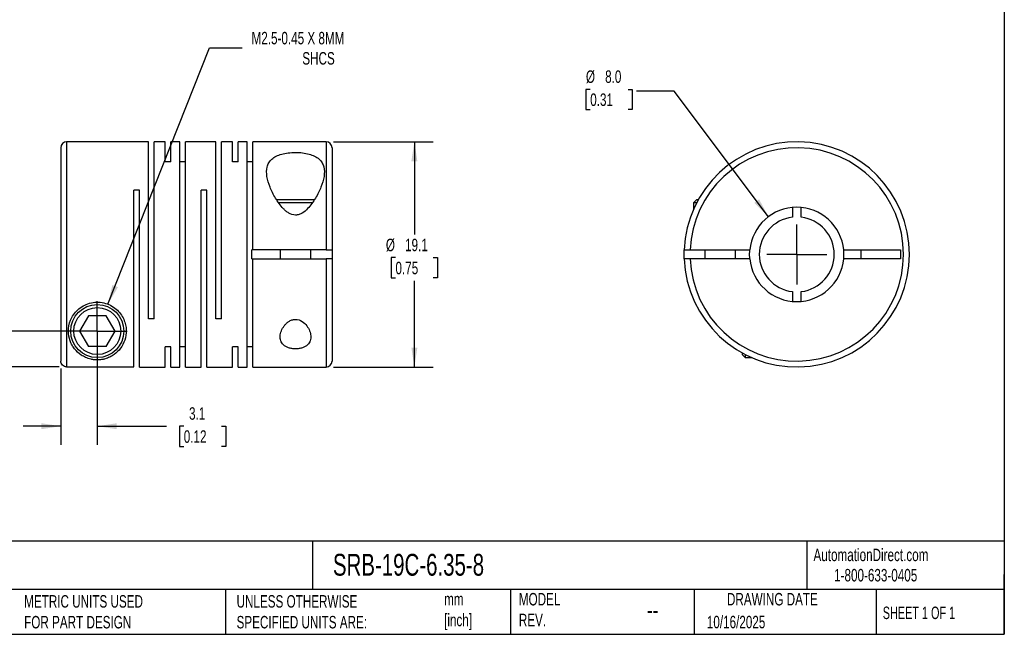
# Model space of a CAD drawing. Header units: millimetres. Extents: x 3 to 137, y 3 to 105.
# Tile 2 of 3: x 53 to 137, y 3 to 55. Entities that reach past the tile are written whole.
import ezdxf

# ---------------------------------------------------------------- set-up
doc = ezdxf.new("R2010")
doc.units = ezdxf.units.MM
doc.header["$LTSCALE"] = 0.5
doc.linetypes.add('SLD-Center', pattern=[19.05, 15.24, -1.27, 1.27, -1.27])
doc.linetypes.add('SLD-Solid', pattern=[0])
doc.layers.add('CENTER', color=40, linetype='SLD-Center')
doc.layers.add('DIMENSIONS', color=140, linetype='SLD-Solid', lineweight=25)
doc.layers.add('TEXT', color=140, linetype='SLD-Solid', lineweight=25)
doc.styles.add('SLDTEXTSTYLE0', font='TXT', dxfattribs={"width": 0.7})
doc.styles.add('SLDTEXTSTYLE1', font='TXT', dxfattribs={"width": 0.65})
doc.dimstyles.new('SLDDIMSTYLE0', dxfattribs={"dimtxt": 1.079004, "dimasz": 1.651, "dimexe": 0, "dimexo": 0.0625, "dimgap": 0.269751, "dimtad": 0, "dimtih": 1, "dimtoh": 1, "dimdec": 1, "dimrnd": 1e-09, "dimzin": 12, "dimdsep": 46, "dimtxsty": 'SLDTEXTSTYLE0', "dimsah": 1, "dimcen": 0, "dimadec": 0, "dimazin": 3, "dimtfac": 1, "dimtdec": 1, "dimtofl": 0, "dimtmove": 0, "dimatfit": 3, "dimfxl": 0, "dimfrac": 2, "dimtolj": 1, "dimtzin": 12, "dimarcsym": 0})
doc.dimstyles.new('SLDDIMSTYLE1', dxfattribs={"dimtxt": 1.079004, "dimasz": 1.651, "dimexe": 0, "dimexo": 0.0625, "dimgap": 0.269751, "dimtad": 0, "dimtih": 1, "dimtoh": 1, "dimdec": 1, "dimrnd": 1e-09, "dimzin": 12, "dimdsep": 46, "dimtxsty": 'SLDTEXTSTYLE0', "dimsah": 1, "dimcen": 0.09, "dimadec": 0, "dimazin": 3, "dimtfac": 1, "dimtdec": 1, "dimtmove": 0, "dimatfit": 0, "dimfxl": 0, "dimfrac": 2, "dimtolj": 1, "dimtzin": 12, "dimarcsym": 0})
doc.dimstyles.new('SLDDIMSTYLE2', dxfattribs={"dimtxt": 1.079004, "dimasz": 1.651, "dimexe": 0, "dimexo": 0.0625, "dimgap": 0.269751, "dimtad": 0, "dimtih": 1, "dimtoh": 1, "dimdec": 1, "dimrnd": 1e-09, "dimzin": 4, "dimdsep": 46, "dimtxsty": 'SLDTEXTSTYLE0', "dimsah": 1, "dimcen": 0.09, "dimadec": 0, "dimazin": 1, "dimtfac": 1, "dimtdec": 1, "dimtmove": 0, "dimatfit": 0, "dimfxl": 0, "dimfrac": 2, "dimtolj": 1, "dimtzin": 12, "dimarcsym": 0})
doc.dimstyles.new('SLDDIMSTYLE3', dxfattribs={"dimtxt": 1.079004, "dimasz": 1.651, "dimexe": 0, "dimexo": 0.0625, "dimgap": 0.269751, "dimtad": 0, "dimtih": 1, "dimtoh": 1, "dimdec": 1, "dimrnd": 1e-09, "dimzin": 12, "dimdsep": 46, "dimtxsty": 'SLDTEXTSTYLE0', "dimsah": 1, "dimcen": 0.09, "dimadec": 0, "dimazin": 3, "dimtfac": 1, "dimtdec": 1, "dimtofl": 0, "dimtmove": 0, "dimatfit": 3, "dimfxl": 0, "dimfrac": 2, "dimtolj": 1, "dimtzin": 12, "dimarcsym": 0})
doc.dimstyles.new('SLDDIMSTYLE4', dxfattribs={"dimtxt": 1.079004, "dimasz": 1.651, "dimexe": 0, "dimexo": 0.0625, "dimgap": 0.269751, "dimtad": 0, "dimtih": 1, "dimtoh": 1, "dimdec": 1, "dimrnd": 1e-09, "dimzin": 4, "dimdsep": 46, "dimtxsty": 'SLDTEXTSTYLE0', "dimsah": 1, "dimcen": 0, "dimadec": 0, "dimazin": 1, "dimtfac": 1, "dimtdec": 1, "dimtofl": 0, "dimtmove": 0, "dimatfit": 3, "dimfxl": 0, "dimfrac": 2, "dimtolj": 1, "dimtzin": 12, "dimarcsym": 0})

# ---------------------------------------------------------------- blocks, each defined once
blk = doc.blocks.new('_D')
at = {"layer": 'DIMENSIONS'}
for p, q in [((60.532, 31.176), (69.133, 52.908)), ((69.133, 52.908), (71.912, 52.908))]:
    blk.add_line(p, q, dxfattribs=at)
blk.add_solid([(60.532, 31.176), (61.376, 32.618), (60.903, 32.805)], dxfattribs=at)
at = {"layer": 'DIMENSIONS', "attachment_point": 1, "style": 'SLDTEXTSTYLE0'}
for s, insert, char_height in [('M2.5-0.45 X 8MM', (72.705, 54.273), 1.05833), ('SHCS', (77.008, 52.558), 1.0583)]:
    blk.add_mtext(s, dxfattribs=dict(at, insert=insert, char_height=char_height))
blk = doc.blocks.new('_D_1')
at = {"layer": 'DIMENSIONS'}
for p, q in [((59.63, 28.263), (59.63, 19.24)), ((56.53, 25.721), (56.53, 19.24)), ((56.53, 20.827), (53.355, 20.827)), ((59.63, 20.827), (65.497, 20.827)), ((66.959, 20.827), (66.596, 20.827)), ((66.596, 20.827), (66.596, 19.112)), ((70.165, 20.827), (70.527, 20.827)), ((70.527, 20.827), (70.527, 19.112)), ((66.596, 19.112), (66.959, 19.112)), ((70.527, 19.112), (70.165, 19.112))]:
    blk.add_line(p, q, dxfattribs=at)
for points in [[(56.53, 20.827), (54.879, 21.081), (54.879, 20.573)], [(59.63, 20.827), (61.281, 20.573), (61.281, 21.081)]]:
    blk.add_solid(points, dxfattribs=at)
at = {"layer": 'DIMENSIONS', "char_height": 1.0583, "attachment_point": 1, "style": 'SLDTEXTSTYLE0'}
for s, insert in [('3.1', (67.408, 22.433)), ('0.12', (66.959, 20.477))]:
    blk.add_mtext(s, dxfattribs=dict(at, insert=insert))
blk = doc.blocks.new('_D_2')
at = {"layer": 'DIMENSIONS'}
for p, q in [((42.217, 33.877), (41.855, 33.877)), ((41.855, 33.877), (41.855, 32.162)), ((45.424, 33.877), (45.786, 33.877)), ((45.786, 33.877), (45.786, 32.162)), ((47.37, 33.877), (50.545, 33.877)), ((50.545, 33.877), (50.545, 28.898)), ((41.855, 32.162), (42.217, 32.162)), ((45.786, 32.162), (45.424, 32.162)), ((58.995, 28.898), (48.957, 28.898)), ((56.395, 25.856), (48.957, 25.856)), ((50.545, 25.856), (50.545, 22.681))]:
    blk.add_line(p, q, dxfattribs=at)
for points in [[(50.545, 28.898), (50.799, 30.549), (50.291, 30.549)], [(50.545, 25.856), (50.291, 24.205), (50.799, 24.205)]]:
    blk.add_solid(points, dxfattribs=at)
at = {"layer": 'DIMENSIONS', "char_height": 1.0583, "attachment_point": 1, "style": 'SLDTEXTSTYLE0'}
for s, insert in [('3.0', (42.666, 35.482)), ('0.12', (42.217, 33.526))]:
    blk.add_mtext(s, dxfattribs=dict(at, insert=insert))
blk = doc.blocks.new('_D_3')
at = {"layer": 'DIMENSIONS'}
for p, q in [((79.665, 44.948), (88.098, 44.948)), ((86.51, 44.948), (86.51, 37.08)), ((84.907, 35.124), (84.545, 35.124)), ((84.545, 35.124), (84.545, 33.409)), ((88.113, 35.124), (88.476, 35.124)), ((88.476, 35.124), (88.476, 33.409)), ((84.545, 33.409), (84.907, 33.409)), ((88.476, 33.409), (88.113, 33.409)), ((86.51, 25.848), (86.51, 33.167)), ((79.665, 25.848), (88.098, 25.848))]:
    blk.add_line(p, q, dxfattribs=at)
for points in [[(86.51, 44.948), (86.256, 43.297), (86.764, 43.297)], [(86.51, 25.848), (86.764, 27.499), (86.256, 27.499)]]:
    blk.add_solid(points, dxfattribs=at)
at = {"layer": 'DIMENSIONS', "char_height": 1.0583, "attachment_point": 1, "style": 'SLDTEXTSTYLE0'}
for s, insert in [('%%c', (84.092, 36.73)), ('19.1', (85.721, 36.73)), ('0.75', (84.907, 34.773))]:
    blk.add_mtext(s, dxfattribs=dict(at, insert=insert))
blk = doc.blocks.new('SW_CENTERMARKSYMBOL_0')
at = {"layer": 'CENTER', "color": 0}
for q in [(0, 2.54), (-2.54, 0), (0, -2.54), (2.54, 0)]:
    blk.add_line((0, 0), q, dxfattribs=at)
blk = doc.blocks.new('_D_4')
at = {"layer": 'DIMENSIONS'}
for p, q in [((101.419, 49.399), (101.057, 49.399)), ((101.057, 49.399), (101.057, 47.684)), ((104.625, 49.399), (104.988, 49.399)), ((104.988, 49.399), (104.988, 47.684)), ((108.525, 49.247), (105.35, 49.247)), ((116.528, 38.596), (108.525, 49.247)), ((101.057, 47.684), (101.419, 47.684)), ((104.988, 47.684), (104.625, 47.684))]:
    blk.add_line(p, q, dxfattribs=at)
blk.add_solid([(116.528, 38.596), (115.739, 40.069), (115.333, 39.763)], dxfattribs=at)
at = {"layer": 'DIMENSIONS', "char_height": 1.0583, "attachment_point": 1, "style": 'SLDTEXTSTYLE0'}
for s, insert in [('%%c', (101.053, 51.005)), ('8.0', (102.683, 51.005)), ('0.31', (101.419, 49.048))]:
    blk.add_mtext(s, dxfattribs=dict(at, insert=insert))
blk = doc.blocks.new('SW_CENTERMARKSYMBOL_1')
at = {"layer": 'CENTER', "color": 0}
for q in [(0, 2.54), (-2.54, 0), (0, -2.54), (2.54, 0)]:
    blk.add_line((0, 0), q, dxfattribs=at)

msp = doc.modelspace()

# ---------------------------------------------------------------- linework, layer by layer
for p, q in [((56.53, 44.448), (56.53, 26.356)), ((63.98, 44.948), (57.03, 44.948)), ((57.03, 44.948), (57.03, 25.856)), ((63.98, 29.948), (63.98, 44.948)), ((65.38, 44.948), (64.46, 44.948)), ((64.46, 29.948), (64.46, 44.948)), ((65.38, 43.24), (65.38, 44.948)), ((66.63, 44.948), (65.86, 44.948)), ((65.86, 43.24), (65.86, 44.948)), ((66.63, 25.848), (66.63, 44.948)), ((69.68, 44.948), (67.11, 44.948)), ((67.11, 25.848), (67.11, 44.948)), ((69.68, 29.948), (69.68, 44.948)), ((71.08, 44.948), (70.16, 44.948)), ((70.16, 29.948), (70.16, 44.948)), ((71.08, 43.24), (71.08, 44.948)), ((72.33, 44.948), (71.56, 44.948)), ((71.56, 43.24), (71.56, 44.948)), ((72.33, 25.848), (72.33, 44.948)), ((79.03, 44.948), (72.81, 44.948)), ((72.81, 35.773), (72.81, 44.948)), ((79.03, 44.948), (79.03, 35.773)), ((79.53, 44.448), (79.53, 35.773)), ((65.86, 43.24), (65.38, 43.24)), ((67.11, 43.24), (66.63, 43.24)), ((71.56, 43.24), (71.08, 43.24)), ((72.81, 43.24), (72.33, 43.24)), ((63.21, 40.848), (62.73, 40.848)), ((62.73, 25.856), (62.73, 40.848)), ((63.21, 25.848), (63.21, 40.848)), ((68.91, 40.848), (68.43, 40.848)), ((68.43, 25.848), (68.43, 40.848)), ((68.91, 25.848), (68.91, 40.848)), ((76.43, 40.028), (74.82, 40.028)), ((76.43, 39.768), (75.004, 39.768)), ((78.035, 40.028), (76.43, 40.028)), ((77.859, 39.768), (76.43, 39.768)), ((110.44, 40.028), (110.18, 39.768)), ((110.18, 39.768), (110.18, 39.224)), ((110.439, 39.768), (110.18, 39.768)), ((110.578, 40.028), (110.44, 40.028)), ((118.555, 39.381), (118.555, 38.551)), ((119.305, 38.551), (119.305, 39.381)), ((72.73, 35.023), (72.73, 35.773)), ((72.81, 35.773), (72.73, 35.773)), ((79.03, 35.773), (72.81, 35.773)), ((75.13, 35.773), (75.13, 35.023)), ((77.73, 35.023), (77.73, 35.773)), ((79.53, 35.773), (79.53, 35.023)), ((109.888, 35.773), (114.948, 35.773)), ((111.13, 35.773), (111.13, 35.023)), ((113.73, 35.023), (113.73, 35.773)), ((122.913, 35.773), (127.73, 35.773)), ((124.38, 35.023), (124.38, 35.773)), ((127.73, 35.773), (127.73, 35.023)), ((72.73, 35.023), (72.81, 35.023)), ((72.81, 25.848), (72.81, 35.023)), ((72.81, 35.023), (79.03, 35.023)), ((79.03, 35.023), (79.03, 25.848)), ((79.53, 35.023), (79.53, 26.348)), ((114.948, 35.023), (109.888, 35.023)), ((127.73, 35.023), (122.913, 35.023)), ((118.555, 32.245), (118.555, 31.416)), ((119.305, 31.416), (119.305, 32.245)), ((58.88, 30.198), (58.129, 28.898)), ((60.381, 30.198), (58.88, 30.198)), ((61.131, 28.898), (60.381, 30.198)), ((64.46, 29.948), (63.98, 29.948)), ((70.16, 29.948), (69.68, 29.948)), ((58.129, 28.898), (58.88, 27.598)), ((60.381, 27.598), (61.131, 28.898)), ((60.381, 27.598), (58.88, 27.598)), ((65.86, 27.556), (65.38, 27.556)), ((65.38, 25.848), (65.38, 27.556)), ((65.86, 25.848), (65.86, 27.556)), ((67.11, 27.556), (66.63, 27.556)), ((71.56, 27.556), (71.08, 27.556)), ((71.08, 25.848), (71.08, 27.556)), ((71.56, 25.848), (71.56, 27.556)), ((72.81, 27.556), (72.33, 27.556)), ((114.3, 27.046), (114.3, 26.908)), ((114.3, 26.908), (114.56, 26.648)), ((114.56, 26.907), (114.56, 26.648)), ((114.56, 26.648), (115.104, 26.648)), ((57.03, 25.856), (62.73, 25.856)), ((63.21, 25.848), (65.38, 25.848)), ((65.86, 25.848), (66.63, 25.848)), ((67.11, 25.848), (68.43, 25.848)), ((68.91, 25.848), (71.08, 25.848)), ((71.56, 25.848), (72.33, 25.848)), ((72.81, 25.848), (79.03, 25.848))]:
    msp.add_line(p, q)
at = {"flags": 128}
for points in [[(109.388, 35.023), (109.38, 35.398), (109.388, 35.773)], [(114.93, 35.398), (114.943, 35.712), (114.948, 35.773)], [(114.948, 35.023), (114.943, 35.084), (114.93, 35.398)]]:
    msp.add_lwpolyline(points, dxfattribs=at)
for radius in [2.25, 1.99]:
    msp.add_circle((59.63, 28.898), radius)
for centre, radius, start, end in [((57.03, 44.448), 0.5, 90, 180), ((79.03, 44.448), 0.5, 0, 90), ((118.93, 35.398), 9.55, 182.25041, 177.74959), ((118.93, 35.398), 9.05, 182.37481, 177.62519), ((118.93, 35.398), 4, 5.37938, 174.62062), ((118.93, 35.398), 3.175, 96.78305, 263.21695), ((118.93, 35.398), 3.175, 276.78305, 83.21695), ((118.93, 35.398), 4, 354.62062, 5.37938), ((118.93, 35.398), 4, 185.37938, 354.62062), ((79.03, 26.348), 0.5, 270, 0)]:
    msp.add_arc(centre, radius, start, end)
for points, knots in [([(76.43, 38.73), (76.533, 38.73), (76.635, 38.748), (76.829, 38.811), (76.918, 38.855), (77.171, 39.009), (77.321, 39.141), (77.59, 39.42), (77.711, 39.568), (77.932, 39.868), (78.032, 40.021), (78.311, 40.483), (78.468, 40.8), (78.713, 41.414), (78.803, 41.714), (78.894, 42.297), (78.894, 42.571), (78.798, 42.949), (78.749, 43.069), (78.616, 43.29), (78.53, 43.394), (78.321, 43.578), (78.197, 43.66), (77.91, 43.802), (77.752, 43.861), (77.402, 43.955), (77.213, 43.99), (76.823, 44.036), (76.618, 44.047), (76.214, 44.046), (76.01, 44.034), (75.621, 43.985), (75.436, 43.95), (75.087, 43.853), (74.93, 43.794), (74.65, 43.652), (74.526, 43.568), (74.32, 43.383), (74.237, 43.281), (74.106, 43.057), (74.059, 42.937), (73.966, 42.561), (73.968, 42.281), (74.06, 41.707), (74.149, 41.409), (74.397, 40.792), (74.552, 40.479), (74.831, 40.018), (74.931, 39.865), (75.153, 39.564), (75.274, 39.416), (75.475, 39.209), (75.545, 39.142), (75.695, 39.016), (75.775, 38.957), (76.029, 38.803), (76.225, 38.73), (76.43, 38.73)], [0, 0, 0, 0, 0.015625, 0.015625, 0.03125, 0.03125, 0.0625, 0.0625, 0.09375, 0.09375, 0.125, 0.125, 0.1875, 0.1875, 0.25, 0.25, 0.3125, 0.3125, 0.34375, 0.34375, 0.375, 0.375, 0.40625, 0.40625, 0.4375, 0.4375, 0.46875, 0.46875, 0.5, 0.5, 0.53125, 0.53125, 0.5625, 0.5625, 0.59375, 0.59375, 0.625, 0.625, 0.65625, 0.65625, 0.6875, 0.6875, 0.75, 0.75, 0.8125, 0.8125, 0.875, 0.875, 0.90625, 0.90625, 0.9375, 0.9375, 0.953125, 0.953125, 0.96875, 0.96875, 1, 1, 1, 1]), ([(79.03, 35.773), (79.162, 35.773), (79.292, 35.773), (79.476, 35.773), (79.53, 35.773), (79.53, 35.773)], [0, 0, 0, 0, 0.5, 0.5, 1, 1, 1, 1]), ([(109.388, 35.773), (109.388, 35.773), (109.442, 35.773), (109.627, 35.773), (109.756, 35.773), (109.888, 35.773)], [0, 0, 0, 0, 0.5, 0.5, 1, 1, 1, 1]), ([(79.53, 35.023), (79.53, 35.023), (79.476, 35.023), (79.292, 35.023), (79.162, 35.023), (79.03, 35.023)], [0, 0, 0, 0, 0.5, 0.5, 1, 1, 1, 1]), ([(109.888, 35.023), (109.756, 35.023), (109.627, 35.023), (109.442, 35.023), (109.388, 35.023), (109.388, 35.023)], [0, 0, 0, 0, 0.5, 0.5, 1, 1, 1, 1]), ([(57.18, 28.898), (57.18, 28.6), (57.233, 28.326), (57.368, 27.947), (57.424, 27.826), (57.55, 27.598), (57.621, 27.491), (57.856, 27.189), (58.043, 27.012), (58.382, 26.786), (58.504, 26.717), (58.776, 26.597), (58.929, 26.544), (59.189, 26.487), (59.283, 26.471), (59.479, 26.451), (59.582, 26.447), (59.784, 26.451), (59.885, 26.46), (60.074, 26.487), (60.163, 26.505), (60.413, 26.57), (60.557, 26.626), (60.822, 26.753), (60.94, 26.823), (61.265, 27.054), (61.446, 27.233), (61.753, 27.648), (61.874, 27.878), (62.042, 28.388), (62.088, 28.671), (62.075, 29.117), (62.057, 29.269), (61.988, 29.582), (61.938, 29.74), (61.799, 30.05), (61.71, 30.205), (61.496, 30.496), (61.369, 30.635), (61.079, 30.883), (60.918, 30.992), (60.564, 31.172), (60.376, 31.241), (59.983, 31.331), (59.778, 31.352), (59.375, 31.343), (59.171, 31.313), (58.785, 31.207), (58.601, 31.13), (58.257, 30.936), (58.103, 30.823), (57.827, 30.567), (57.705, 30.424), (57.504, 30.129), (57.423, 29.975), (57.233, 29.504), (57.18, 29.196), (57.18, 28.898)], [0, 0, 0, 0, 0.0625, 0.0625, 0.09375, 0.09375, 0.125, 0.125, 0.1875, 0.1875, 0.21875, 0.21875, 0.25, 0.25, 0.265625, 0.265625, 0.28125, 0.28125, 0.296875, 0.296875, 0.3125, 0.3125, 0.34375, 0.34375, 0.375, 0.375, 0.4375, 0.4375, 0.5, 0.5, 0.5625, 0.5625, 0.59375, 0.59375, 0.625, 0.625, 0.65625, 0.65625, 0.6875, 0.6875, 0.71875, 0.71875, 0.75, 0.75, 0.78125, 0.78125, 0.8125, 0.8125, 0.84375, 0.84375, 0.875, 0.875, 0.90625, 0.90625, 0.9375, 0.9375, 1, 1, 1, 1]), ([(76.43, 29.888), (76.326, 29.888), (76.224, 29.87), (76.034, 29.806), (75.945, 29.761), (75.786, 29.658), (75.713, 29.598), (75.584, 29.473), (75.526, 29.407), (75.371, 29.201), (75.292, 29.058), (75.178, 28.77), (75.143, 28.624), (75.123, 28.344), (75.138, 28.206), (75.206, 28.014), (75.235, 27.953), (75.312, 27.835), (75.359, 27.779), (75.525, 27.625), (75.671, 27.539), (75.937, 27.449), (76.031, 27.426), (76.229, 27.396), (76.332, 27.388), (76.537, 27.388), (76.641, 27.397), (76.836, 27.428), (76.931, 27.451), (77.195, 27.541), (77.34, 27.628), (77.559, 27.833), (77.635, 27.954), (77.723, 28.209), (77.738, 28.348), (77.717, 28.628), (77.682, 28.773), (77.567, 29.061), (77.489, 29.203), (77.281, 29.477), (77.154, 29.606), (76.833, 29.815), (76.639, 29.888), (76.43, 29.888)], [0, 0, 0, 0, 0.03125, 0.03125, 0.0625, 0.0625, 0.09375, 0.09375, 0.125, 0.125, 0.1875, 0.1875, 0.25, 0.25, 0.3125, 0.3125, 0.34375, 0.34375, 0.375, 0.375, 0.4375, 0.4375, 0.46875, 0.46875, 0.5, 0.5, 0.53125, 0.53125, 0.5625, 0.5625, 0.625, 0.625, 0.6875, 0.6875, 0.75, 0.75, 0.8125, 0.8125, 0.875, 0.875, 0.9375, 0.9375, 1, 1, 1, 1]), ([(57.03, 25.856), (56.898, 25.856), (56.769, 25.91), (56.585, 26.094), (56.53, 26.224), (56.53, 26.356)], [0, 0, 0, 0, 0.5, 0.5, 1, 1, 1, 1])]:
    msp.add_open_spline(points, degree=3, knots=knots)
at = {"layer": 'TEXT'}
for p, q in [((136.525, 104.775), (136.525, 3.175)), ((136.525, 11.063), (3.175, 11.063)), ((77.879, 11.063), (77.879, 6.985)), ((119.788, 11.063), (119.788, 6.985)), ((136.525, 3.175), (136.525, 8.255)), ((136.525, 6.985), (3.175, 6.985)), ((70.499, 6.985), (70.499, 3.175)), ((94.65, 6.985), (94.65, 3.175)), ((110.233, 6.985), (110.233, 3.175)), ((125.674, 6.985), (125.674, 3.175)), ((3.175, 3.175), (136.525, 3.175))]:
    msp.add_line(p, q, dxfattribs=at)

# ---------------------------------------------------------------- block references
at = {"layer": 'CENTER'}
for name, p in [('SW_CENTERMARKSYMBOL_1', (118.93, 35.398)), ('SW_CENTERMARKSYMBOL_0', (59.63, 28.898))]:
    msp.add_blockref(name, p, dxfattribs=at)

# ---------------------------------------------------------------- texts
at = {"layer": 'TEXT'}
for s, insert, char_height, attachment_point, style in [('SRB-19C-6.35-8', (79.604, 10.001), 1.85208, 1, 'SLDTEXTSTYLE0'), ('AutomationDirect.com', (120.347, 10.438), 1.05833, 1, 'SLDTEXTSTYLE0'), ('1-800-633-0405', (122.096, 8.719), 1.05833, 1, 'SLDTEXTSTYLE0'), ('MODEL ^JREV.', (95.367, 6.682), 1.05833, 1, 'SLDTEXTSTYLE0'), ('DRAWING DATE', (116.863, 6.682), 1.05833, 2, 'SLDTEXTSTYLE0'), ('METRIC UNITS USED ^JFOR PART DESIGN', (53.427, 6.498), 1.05833, 1, 'SLDTEXTSTYLE0'), ('UNLESS OTHERWISE ^JSPECIFIED UNITS ARE:', (71.435, 6.498), 1.05833, 1, 'SLDTEXTSTYLE0'), ('mm^J[inch]', (89.032, 6.681), 1.0583, 1, 'SLDTEXTSTYLE0'), ('--', (106.214, 6.038), 1.5875, 1, 'SLDTEXTSTYLE0'), ('SHEET 1 OF 1', (126.221, 5.526), 1.05833, 1, 'SLDTEXTSTYLE1'), ('10/16/2025', (111.306, 4.745), 1.0583, 1, 'SLDTEXTSTYLE0')]:
    msp.add_mtext(s, dxfattribs=dict(at, insert=insert, char_height=char_height, attachment_point=attachment_point, style=style))

# ---------------------------------------------------------------- dimensions: what is measured, and where the dimension line sits
at = {"layer": 'DIMENSIONS'}
dim = msp.add_diameter_dim_2p(p1=(58.729, 26.62), p2=(60.532, 31.176), text='M2.5-0.45 X 8MM\\PSHCS', dimstyle='SLDDIMSTYLE0', override={"dimpost": '<>'}, dxfattribs=at)
dim.commit()
dim.dimension.update_dxf_attribs({"geometry": '_D', "text_midpoint": (78.996, 52.908), "dimtype": 163})
dim = msp.add_diameter_dim_2p(p1=(121.333, 32.2), p2=(116.528, 38.596), dimstyle='SLDDIMSTYLE4', dxfattribs=at)
dim.commit()
dim.dimension.update_dxf_attribs({"geometry": '_D_4', "text_midpoint": (103.022, 49.247), "dimtype": 163})
dim = msp.add_linear_dim(base=(86.51, 25.848), p1=(79.03, 44.948), p2=(79.03, 25.848), angle=90, text='%%c<>', dimstyle='SLDDIMSTYLE3', dxfattribs=at)
dim.commit()
dim.dimension.update_dxf_attribs({"geometry": '_D_3', "text_midpoint": (86.51, 35.124), "dimtype": 160})
dim = msp.add_linear_dim(base=(50.545, 28.898), p1=(57.03, 25.856), p2=(59.63, 28.898), angle=90, dimstyle='SLDDIMSTYLE2', dxfattribs=at)
dim.commit()
dim.dimension.update_dxf_attribs({"geometry": '_D_2', "text_midpoint": (50.545, 33.877), "dimtype": 160})
dim = msp.add_linear_dim(base=(59.63, 20.827), p1=(56.53, 26.356), p2=(59.63, 28.898), dimstyle='SLDDIMSTYLE1', dxfattribs=at)
dim.commit()
dim.dimension.update_dxf_attribs({"geometry": '_D_1', "text_midpoint": (68.562, 20.827), "dimtype": 160})

doc.saveas('drawing.dxf')
